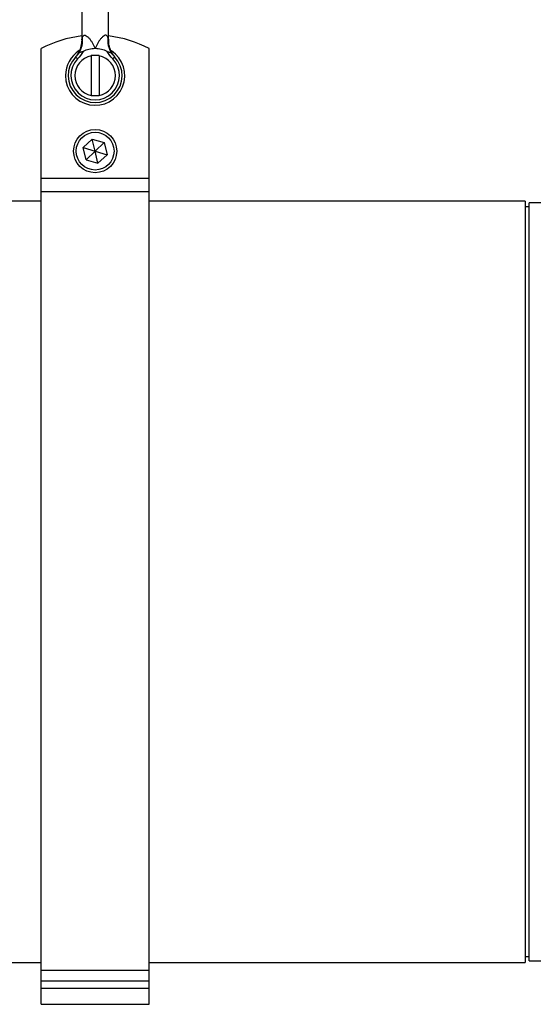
# Model space of a CAD drawing. Header units: millimetres. Extents: x 623 to 1422, y 673 to 1327.
# Tile 2 of 6: x 1008 to 1199, y 750 to 1115. Entities that reach past the tile are written whole.
import ezdxf

# ---------------------------------------------------------------- set-up
doc = ezdxf.new("R2010")
doc.units = ezdxf.units.MM

msp = doc.modelspace()

# ---------------------------------------------------------------- linework, layer by layer
at = {"color": 7, "linetype": 'Continuous', "lineweight": 25}
for p, q in [((1031.36, 1128.22), (1031.36, 1107.47)), ((1041.36, 1107.47), (1041.36, 1128.22)), ((1016.36, 1056.22), (1016.36, 1104.22)), ((1056.36, 1056.22), (1056.36, 1104.22)), ((1036.36, 1101.72), (1034.86, 1101.72)), ((1034.86, 1101.72), (1034.86, 1086.72)), ((1037.86, 1101.72), (1036.36, 1101.72)), ((1037.86, 1101.72), (1037.86, 1086.72)), ((1036.36, 1086.72), (1034.86, 1086.72)), ((1037.86, 1086.72), (1036.36, 1086.72)), ((1035.3, 1070.71), (1031.94, 1067.55)), ((1035.3, 1070.71), (1039.73, 1069.38)), ((1036.36, 1066.22), (1035.3, 1070.71)), ((1032.99, 1063.05), (1031.94, 1067.55)), ((1031.94, 1067.55), (1036.36, 1066.22)), ((1032.99, 1063.05), (1036.36, 1066.22)), ((1036.36, 1066.22), (1039.73, 1069.38)), ((1036.36, 1066.22), (1040.78, 1064.88)), ((1037.41, 1061.72), (1036.36, 1066.22)), ((1039.73, 1069.38), (1040.78, 1064.88)), ((1032.99, 1063.05), (1037.41, 1061.72)), ((1037.41, 1061.72), (1040.78, 1064.88)), ((1016.36, 1056.22), (1056.36, 1056.22)), ((1016.36, 1051.23), (1016.36, 1056.22)), ((1056.36, 1051.23), (1056.36, 1056.22)), ((1016.36, 1047.71), (868.86, 1047.71)), ((1016.36, 1051.23), (1056.36, 1051.23)), ((1016.36, 762.59), (1016.36, 1051.23)), ((1056.36, 762.59), (1056.36, 1051.23)), ((1195.86, 1047.71), (1056.36, 1047.71)), ((1195.86, 1047.71), (1195.86, 765.46)), ((1197.36, 1045.58), (1195.86, 1045.58)), ((1204.14, 1047.08), (1197.36, 1047.08)), ((1197.36, 906.58), (1197.36, 1047.08)), ((1197.36, 766.08), (1197.36, 906.58)), ((1195.86, 767.58), (1197.36, 767.58)), ((868.86, 765.46), (1016.36, 765.46)), ((1056.36, 765.46), (1195.86, 765.46)), ((1197.36, 766.08), (1207.36, 766.08)), ((1016.36, 762.59), (1056.36, 762.59)), ((1016.36, 758.62), (1016.36, 762.59)), ((1056.36, 758.62), (1056.36, 762.59)), ((1016.36, 758.62), (1056.36, 758.62)), ((1016.36, 755.9), (1016.36, 758.62)), ((1016.36, 755.9), (1056.36, 755.9)), ((1016.36, 749.9), (1016.36, 755.9)), ((1056.36, 755.9), (1056.36, 758.62)), ((1056.36, 749.9), (1056.36, 755.9)), ((1016.36, 749.9), (1056.36, 749.9))]:
    msp.add_line(p, q, dxfattribs=at)
at = {"color": 7, "linetype": 'Continuous', "lineweight": 25, "flags": 128}
for points in [[(1029.85, 1100.44), (1029.71, 1100.57), (1029.58, 1100.7), (1029.45, 1100.82), (1029.34, 1100.92), (1029.25, 1101.01), (1029.19, 1101.07), (1029.14, 1101.11), (1029.13, 1101.13)], [(1042.86, 1100.44), (1043.01, 1100.57), (1043.14, 1100.7), (1043.27, 1100.82), (1043.38, 1100.92), (1043.47, 1101.01), (1043.53, 1101.07), (1043.57, 1101.11), (1043.59, 1101.13)]]:
    msp.add_lwpolyline(points, dxfattribs=at)
at = {"color": 7, "linetype": 'Continuous', "lineweight": 25}
for radius in [8, 7]:
    msp.add_circle((1036.36, 1066.22), radius, dxfattribs=at)
for centre, radius, start, end in [((1036.36, 1066.72), 42.5, 96.7563, 118.0725), ((1022.92, 1107.29), 8.79, 328.6348, 6.9635), ((1049.79, 1107.29), 8.79, 173.0367, 211.365), ((1036.36, 1066.72), 42.5, 61.9275, 83.2437), ((1036.36, 1094.22), 11, 122.659, 180), ((1036.36, 1094.22), 11, 180, 56.8386), ((1036.36, 1094.22), 10, 90, 116.62), ((1036.36, 1094.22), 10, 63.38, 90), ((1036.36, 1094.22), 10, 136.2896, 43.7104), ((1036.36, 1094.22), 9, 136.2896, 43.7104), ((1036.36, 1094.22), 7.5, 101.537, 258.463), ((1036.36, 1094.22), 7.5, 281.537, 78.463)]:
    msp.add_arc(centre, radius, start, end, dxfattribs=at)
for points, knots in [([(1031.36, 1107.47), (1031.36, 1107.46), (1031.39, 1107.01), (1031.29, 1106.16), (1031.07, 1104.96), (1030.73, 1103.89), (1030.32, 1102.98), (1029.9, 1102.22), (1029.51, 1101.64), (1029.2, 1101.23), (1029, 1101), (1028.92, 1100.9), (1028.9, 1100.88), (1028.89, 1100.87)], [0, 0, 0, 0, 0.003599, 0.184461, 0.353065, 0.507954, 0.647027, 0.767466, 0.865756, 0.93789, 0.977834, 0.991419, 1, 1, 1, 1]), ([(1031.65, 1108.36), (1031.69, 1108.49), (1031.74, 1108.61), (1031.87, 1108.83), (1031.94, 1108.93), (1032.11, 1109.07), (1032.21, 1109.13), (1032.43, 1109.18), (1032.54, 1109.18), (1032.92, 1109.1), (1033.19, 1108.94), (1033.57, 1108.64), (1033.69, 1108.53), (1033.94, 1108.29), (1034.05, 1108.16), (1034.4, 1107.76), (1034.61, 1107.47), (1035.02, 1106.86), (1035.22, 1106.55), (1035.76, 1105.58), (1036.08, 1104.9), (1036.36, 1104.22)], [0, 0, 0, 0, 0.0625, 0.0625, 0.125, 0.125, 0.1875, 0.1875, 0.25, 0.25, 0.375, 0.375, 0.4375, 0.4375, 0.5, 0.5, 0.625, 0.625, 0.75, 0.75, 1, 1, 1, 1]), ([(1041.07, 1108.36), (1041.03, 1108.49), (1040.98, 1108.61), (1040.85, 1108.83), (1040.78, 1108.93), (1040.61, 1109.07), (1040.51, 1109.13), (1040.29, 1109.18), (1040.18, 1109.18), (1039.8, 1109.1), (1039.53, 1108.94), (1039.15, 1108.64), (1039.03, 1108.53), (1038.78, 1108.29), (1038.66, 1108.16), (1038.32, 1107.76), (1038.1, 1107.47), (1037.69, 1106.86), (1037.5, 1106.55), (1036.96, 1105.58), (1036.64, 1104.9), (1036.36, 1104.22)], [0, 0, 0, 0, 0.0625, 0.0625, 0.125, 0.125, 0.1875, 0.1875, 0.25, 0.25, 0.375, 0.375, 0.4375, 0.4375, 0.5, 0.5, 0.625, 0.625, 0.75, 0.75, 1, 1, 1, 1]), ([(1043.83, 1100.87), (1043.83, 1100.87), (1043.82, 1100.87), (1043.79, 1100.91), (1043.68, 1101.04), (1043.44, 1101.33), (1042.94, 1102.01), (1042.32, 1103.07), (1041.73, 1104.61), (1041.39, 1106.09), (1041.38, 1107.09), (1041.38, 1107.47)], [0, 0, 0, 0, 0.000055, 0.011433, 0.027371, 0.080756, 0.160207, 0.378322, 0.586227, 0.842558, 1, 1, 1, 1]), ([(1031.88, 1103.16), (1031.74, 1103.09), (1031.59, 1103.03), (1031.3, 1102.93), (1031.15, 1102.9), (1030.87, 1102.85), (1030.75, 1102.84), (1030.6, 1102.81), (1030.56, 1102.8), (1030.48, 1102.77), (1030.45, 1102.75), (1030.43, 1102.72)], [0, 0, 0, 0, 0.25, 0.25, 0.5, 0.5, 0.75, 0.75, 0.875, 0.875, 1, 1, 1, 1]), ([(1040.84, 1103.16), (1040.98, 1103.09), (1041.13, 1103.03), (1041.42, 1102.93), (1041.58, 1102.9), (1041.78, 1102.86), (1041.85, 1102.85), (1041.97, 1102.84), (1042.02, 1102.83), (1042.12, 1102.81), (1042.16, 1102.8), (1042.23, 1102.77), (1042.27, 1102.75), (1042.29, 1102.72)], [0, 0, 0, 0, 0.25, 0.25, 0.5, 0.5, 0.625, 0.625, 0.75, 0.75, 0.875, 0.875, 1, 1, 1, 1]), ([(1029.13, 1101.13), (1029.01, 1100.99), (1028.85, 1100.82), (1028.88, 1100.86), (1028.89, 1100.87)], [0, 0, 0, 0, 0.7676979, 1, 1, 1, 1])]:
    msp.add_open_spline(points, degree=3, knots=knots, dxfattribs=at)
at = {"color": 1, "linetype": 'Continuous', "lineweight": 25}
for points, knots in [([(1031.37, 1107.47), (1031.37, 1107.47), (1031.37, 1107.47), (1031.46, 1107.77), (1031.57, 1108.14), (1031.65, 1108.36)], [0, 0, 0, 0, 0.183871, 0.496254, 1, 1, 1, 1]), ([(1041.07, 1108.36), (1041.16, 1108.08), (1041.29, 1107.67), (1041.36, 1107.44), (1041.35, 1107.46), (1041.35, 1107.47)], [0, 0, 0, 0, 0.643409, 0.912935, 1, 1, 1, 1])]:
    msp.add_open_spline(points, degree=3, knots=knots, dxfattribs=at)
at = {"color": 7, "linetype": 'Continuous', "lineweight": 25}
for points in [[(1029.13, 1101.13), (1029.61, 1101.62), (1030.03, 1102.16), (1030.43, 1102.72)], [(1031.88, 1103.16), (1031.31, 1102.17), (1030.64, 1101.26), (1029.85, 1100.44)], [(1042.86, 1100.44), (1042.08, 1101.26), (1041.41, 1102.17), (1040.84, 1103.16)], [(1042.29, 1102.72), (1042.68, 1102.16), (1043.11, 1101.62), (1043.59, 1101.13)]]:
    msp.add_open_spline(points, degree=3, dxfattribs=at)

doc.saveas('drawing.dxf')
